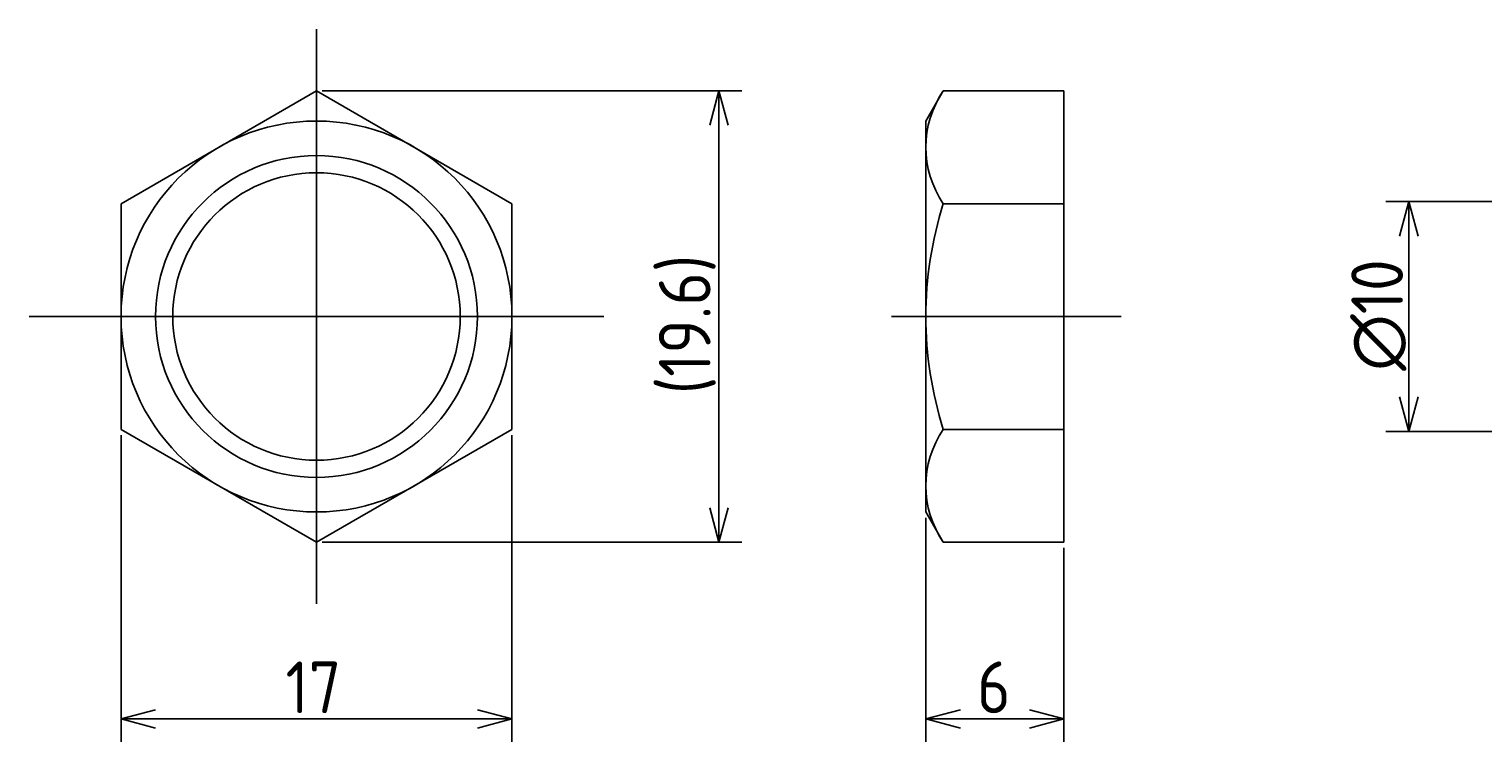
# Model space of a CAD drawing. Extents: x 122 to 300, y 134 to 180.
# Tile 1 of 4: x 122 to 186, y 146 to 178. Entities that reach past the tile are written whole.
import ezdxf

# ---------------------------------------------------------------- set-up
doc = ezdxf.new("R2010")
doc.units = 0
doc.linetypes.add('CENTER', pattern=[50.8, 31.75, -6.35, 6.35, -6.35])
doc.layers.get('0').update_dxf_attribs({"linetype": 'CONTINUOUS'})
doc.layers.get('DEFPOINTS').update_dxf_attribs({"linetype": 'CONTINUOUS'})
for name, color, linetype in [('図形', 7, 'CONTINUOUS'), ('図枠', 7, 'CONTINUOUS'), ('寸法_文字', 3, 'CONTINUOUS')]:
    doc.layers.add(name, color=color, linetype=linetype)
doc.layers.get('0').off()
doc.styles.add('DIMENSION', font='isocp.shx', dxfattribs={"bigfont": 'bigfont.shx'})
doc.dimstyles.get("Standard").update_dxf_attribs({"dimtxt": 0.18, "dimasz": 0.18, "dimexe": 0.18, "dimexo": 0.0625, "dimgap": 0.09, "dimtad": 0, "dimtih": 1, "dimtoh": 1, "dimzin": 0, "dimcen": 0.09, "dimazin": 3, "dimtfac": 1, "dimtofl": 0, "dimtmove": 0, "dimatfit": 3})

# ---------------------------------------------------------------- blocks, each defined once
blk = doc.blocks.new('_OPEN30')
at = {"color": 0, "linetype": 'BYBLOCK'}
for p, q in [((-1, 0.268), (0, 0)), ((0, 0), (-1, -0.268)), ((0, 0), (-1, 0))]:
    blk.add_line(p, q, dxfattribs=at)
blk = doc.blocks.new('*U23')
at = {"layer": '寸法_文字', "color": 3, "style": 'DIMENSION'}
blk.add_text('17', height=2.25, dxfattribs=at).set_placement((133.65, 147.75))
blk = doc.blocks.new('*D1')
at = {"layer": 'DEFPOINTS', "color": 0}
for p in [(126.5, 160.093), (143.5, 160.093), (143.5, 147.5)]:
    blk.add_point(p, dxfattribs=at)
at = {"layer": '寸法_文字', "color": 3}
for p, q in [((126.5, 159.843), (126.5, 146.5)), ((143.5, 159.843), (143.5, 146.5)), ((128, 147.5), (142, 147.5))]:
    blk.add_line(p, q, dxfattribs=at)
at = {"layer": '図枠'}
blk.add_blockref('*U23', (0, 0), dxfattribs=at)
at = {"layer": '寸法_文字', "color": 3, "xscale": 1.5, "yscale": 1.5, "zscale": 1.5, "rotation": 180}
blk.add_blockref('_OPEN30', (126.5, 147.5), dxfattribs=at)
at = {"layer": '寸法_文字', "color": 3, "xscale": 1.5, "yscale": 1.5, "zscale": 1.5}
blk.add_blockref('_OPEN30', (143.5, 147.5), dxfattribs=at)
blk = doc.blocks.new('*U24')
at = {"layer": '寸法_文字', "color": 3, "style": 'DIMENSION'}
blk.add_text('(19.6)', height=2.25, rotation=90, dxfattribs=at).set_placement((152.137, 161.621))
blk = doc.blocks.new('*D2')
at = {"layer": 'DEFPOINTS', "color": 0}
for p in [(135, 174.815), (135, 155.185), (152.5, 155.185)]:
    blk.add_point(p, dxfattribs=at)
at = {"layer": '寸法_文字', "color": 3}
for p, q in [((135.25, 174.815), (153.5, 174.815)), ((152.5, 173.315), (152.5, 156.685)), ((135.25, 155.185), (153.5, 155.185))]:
    blk.add_line(p, q, dxfattribs=at)
at = {"layer": '図枠'}
blk.add_blockref('*U24', (0, 0), dxfattribs=at)
at = {"layer": '寸法_文字', "color": 3, "xscale": 1.5, "yscale": 1.5, "zscale": 1.5}
for p, rotation in [((152.5, 174.815), 90), ((152.5, 155.185), 270)]:
    blk.add_blockref('_OPEN30', p, dxfattribs=dict(at, rotation=rotation))
blk = doc.blocks.new('*U22')
at = {"layer": '寸法_文字', "color": 3, "style": 'DIMENSION'}
blk.add_text('6', height=2.25, dxfattribs=at).set_placement((163.724, 147.75))
blk = doc.blocks.new('*D3')
at = {"layer": 'DEFPOINTS', "color": 0}
for p in [(161.5, 156.5), (167.5, 155.185), (167.5, 147.5)]:
    blk.add_point(p, dxfattribs=at)
at = {"layer": '寸法_文字', "color": 3}
for p, q in [((161.5, 156.25), (161.5, 146.5)), ((167.5, 154.935), (167.5, 146.5)), ((163, 147.5), (166, 147.5))]:
    blk.add_line(p, q, dxfattribs=at)
at = {"layer": '図枠'}
blk.add_blockref('*U22', (0, 0), dxfattribs=at)
at = {"layer": '寸法_文字', "color": 3, "xscale": 1.5, "yscale": 1.5, "zscale": 1.5, "rotation": 180}
blk.add_blockref('_OPEN30', (161.5, 147.5), dxfattribs=at)
at = {"layer": '寸法_文字', "color": 3, "xscale": 1.5, "yscale": 1.5, "zscale": 1.5}
blk.add_blockref('_OPEN30', (167.5, 147.5), dxfattribs=at)
blk = doc.blocks.new('*U32')
at = {"layer": '寸法_文字', "color": 3, "style": 'DIMENSION'}
blk.add_text('∅10', height=2.25, rotation=90, dxfattribs=at).set_placement((182.25, 162.637))
blk = doc.blocks.new('*D4')
at = {"layer": 'DEFPOINTS', "color": 0}
for p in [(191, 170), (182.5, 160), (191, 160)]:
    blk.add_point(p, dxfattribs=at)
at = {"layer": '寸法_文字', "color": 3}
for p, q in [((190.75, 170), (181.5, 170)), ((182.5, 168.5), (182.5, 161.5)), ((190.75, 160), (181.5, 160))]:
    blk.add_line(p, q, dxfattribs=at)
at = {"layer": '図枠'}
blk.add_blockref('*U32', (0, 0), dxfattribs=at)
at = {"layer": '寸法_文字', "color": 3, "xscale": 1.5, "yscale": 1.5, "zscale": 1.5}
for p, rotation in [((182.5, 170), 90), ((182.5, 160), 270)]:
    blk.add_blockref('_OPEN30', p, dxfattribs=dict(at, rotation=rotation))

msp = doc.modelspace()

# ---------------------------------------------------------------- linework, layer by layer
at = {"layer": '図形', "color": 3, "linetype": 'CENTER'}
for p, q in [((135, 177.5), (135, 152.5)), ((122.5, 165), (147.5, 165)), ((160, 165), (170, 165))]:
    msp.add_line(p, q, dxfattribs=at)
at = {"layer": '図形'}
for p, q in [((135, 174.815), (126.5, 169.907)), ((143.5, 169.907), (135, 174.815)), ((161.5, 173.5), (162.259, 174.815)), ((162.259, 174.815), (167.5, 174.815)), ((167.5, 155.185), (167.5, 174.815)), ((161.5, 156.5), (161.5, 173.5)), ((126.5, 169.907), (126.5, 160.093)), ((143.5, 160.093), (143.5, 169.907)), ((162.259, 169.907), (167.5, 169.907)), ((126.5, 160.093), (135, 155.185)), ((135, 155.185), (143.5, 160.093)), ((162.259, 160.093), (167.5, 160.093)), ((161.5, 156.5), (162.259, 155.185)), ((162.259, 155.185), (167.5, 155.185))]:
    msp.add_line(p, q, dxfattribs=at)
for radius in [8.5, 6.25]:
    msp.add_circle((135, 165), radius, dxfattribs=at)
at = {"layer": '図形', "color": 3}
msp.add_circle((135, 165), 7, dxfattribs=at)
at = {"layer": '図形'}
for centre, radius, start, end in [((165.845, 172.361), 4.345, 145.61575, 214.38425), ((177.741, 165), 16.241, 162.41205, 197.58795), ((165.845, 157.639), 4.345, 145.61575, 214.38425)]:
    msp.add_arc(centre, radius, start, end, dxfattribs=at)

# ---------------------------------------------------------------- dimensions: what is measured, and where the dimension line sits
at = {"layer": '寸法_文字'}
for base, p1, p2, text, override, picture, middle in [((152.5, 155.185), (135, 174.815), (135, 155.185), '(<>)', {"dimscale": 0.5, "dimdec": 1}, '*D2', (152.5, 165)), ((182.5, 160), (191, 170), (191, 160), '%%c<>', {"dimscale": 0.5}, '*D4', (182.5, 165))]:
    dim = msp.add_linear_dim(base=base, p1=p1, p2=p2, angle=90, text=text, dimstyle='Standard', override=override, dxfattribs=at)
    dim.commit()
    dim.dimension.update_dxf_attribs({"geometry": picture, "text_midpoint": middle, "dimtype": 128})
for base, p1, p2, picture, middle in [((143.5, 147.5), (126.5, 160.093), (143.5, 160.093), '*D1', (135, 147.5)), ((167.5, 147.5), (161.5, 156.5), (167.5, 155.185), '*D3', (164.5, 147.5))]:
    dim = msp.add_linear_dim(base=base, p1=p1, p2=p2, dimstyle='Standard', override={"dimscale": 0.5}, dxfattribs=at)
    dim.commit()
    dim.dimension.update_dxf_attribs({"geometry": picture, "text_midpoint": middle, "dimtype": 128})

doc.saveas('drawing.dxf')
